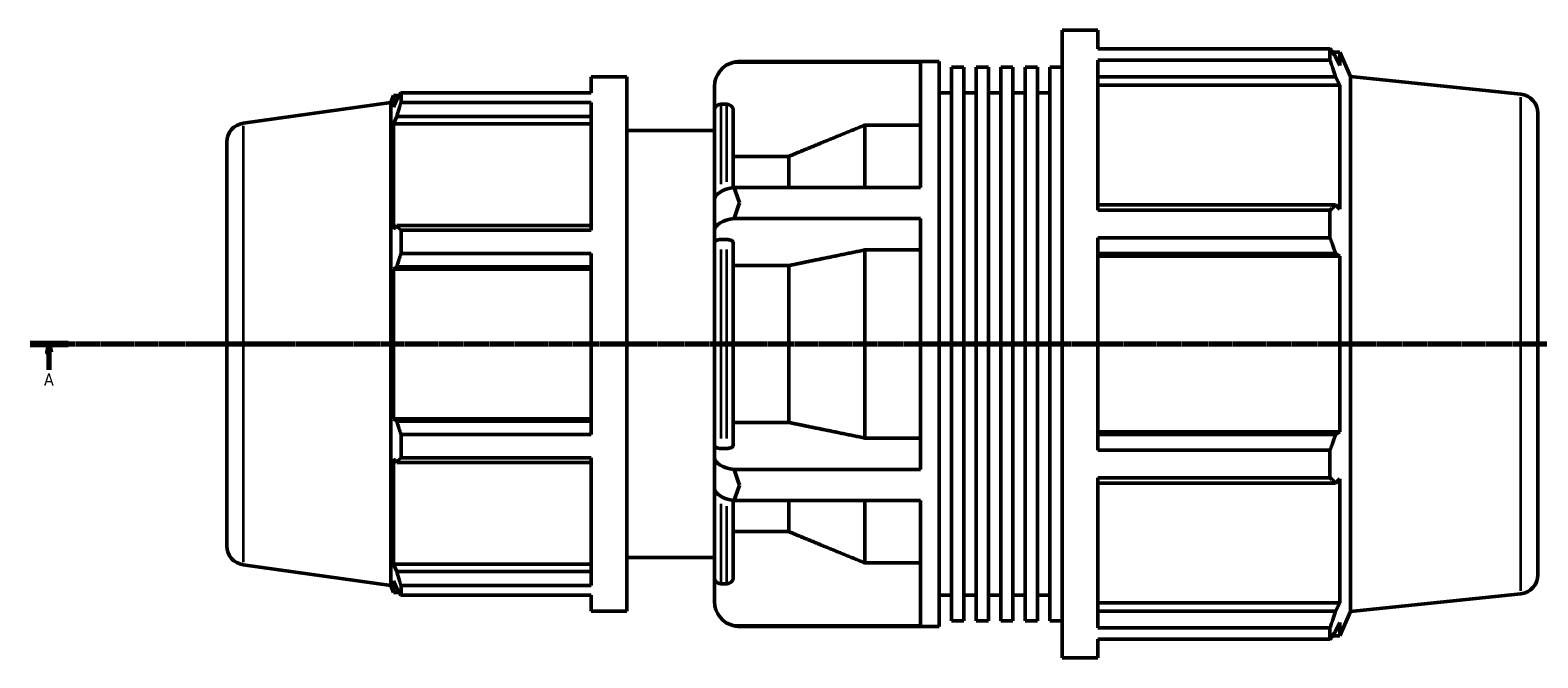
# Model space of a CAD drawing. Header units: millimetres. Extents: x -319 to 1171, y -71 to 872.
# Tile 5 of 9: x 247 to 682, y 212 to 393. Entities that reach past the tile are written whole.
import ezdxf

# ---------------------------------------------------------------- set-up
doc = ezdxf.new("R2010")
doc.units = ezdxf.units.MM
doc.linetypes.add('CHAIN', pattern=[0.7087, 0.4724, -0.0591, 0.1181, -0.0591])
for name, color, linetype, lineweight in [('Section Line (ISO)', 7, 'CHAIN', 70), ('Visible (ISO)', 7, 'Continuous', 50), ('Visible Narrow (ISO)', 7, 'Continuous', 35)]:
    doc.layers.add(name, color=color, linetype=linetype, lineweight=lineweight)
doc.styles.add('Label Text (ISO)', font='tahoma.ttf')

# ---------------------------------------------------------------- blocks, each defined once
blk = doc.blocks.new('2dTransSection0')
at = {"layer": 'Section Line (ISO)', "linetype": 'CHAIN'}
blk.add_line((247.33, 302.43), (738.73, 302.43), dxfattribs=at)
at = {"layer": 'Section Line (ISO)', "linetype": 'Continuous', "lineweight": 140}
blk.add_line((247.33, 302.43), (258.3, 302.43), dxfattribs=at)
at = {"layer": 'Section Line (ISO)', "linetype": 'Continuous'}
for p, q in [((252.81, 302.43), (252.31, 299.93)), ((252.81, 299.93), (252.81, 302.43)), ((253.31, 299.93), (252.81, 302.43)), ((252.31, 299.93), (253.31, 299.93)), ((252.81, 295.01), (252.81, 299.93))]:
    blk.add_line(p, q, dxfattribs=at)
at = {"layer": 'Section Line (ISO)', "linetype": 'Continuous', "flags": 128}
blk.add_lwpolyline([(253.31, 299.93), (252.81, 302.43), (252.31, 299.93), (253.31, 299.93)], dxfattribs=at)
at = {"layer": 'Section Line (ISO)'}
blk.add_solid([(253.31, 299.93), (252.81, 302.43), (252.31, 299.93), (253.31, 299.93)], dxfattribs=at)
at = {"layer": 'Section Line (ISO)', "insert": (251.33, 290.43), "char_height": 3.5, "attachment_point": 7, "style": 'Label Text (ISO)'}
blk.add_mtext('A', dxfattribs=at)

msp = doc.modelspace()

# ---------------------------------------------------------------- linework, layer by layer
at = {"layer": 'Visible (ISO)'}
for p, q in [((544.871, 211.927), (544.871, 392.927)), ((544.871, 392.927), (555.138, 392.927)), ((555.138, 387.581), (555.138, 392.927)), ((555.138, 387.581), (622.099, 387.581)), ((622.099, 384.309), (622.099, 387.581)), ((504.031, 383.715), (450.349, 383.715)), ((451.871, 383.877), (509.431, 383.877)), ((504.031, 347.517), (504.031, 383.715)), ((509.431, 220.977), (509.431, 383.877)), ((555.138, 340.972), (555.138, 384.309)), ((622.099, 384.309), (555.138, 384.309)), ((622.801, 386.592), (624.919, 386.592)), ((624.919, 382.697), (623.711, 385.286)), ((628.031, 379.603), (624.919, 386.592)), ((624.919, 382.697), (624.919, 386.592)), ((409.055, 379.427), (409.055, 374.879)), ((409.055, 379.427), (419.321, 379.427)), ((419.321, 379.427), (419.321, 225.427)), ((512.975, 222.606), (512.975, 382.248)), ((512.975, 382.248), (516.519, 382.248)), ((516.519, 222.606), (516.519, 382.248)), ((520.063, 222.606), (520.063, 382.248)), ((520.063, 382.248), (523.607, 382.248)), ((523.607, 222.606), (523.607, 382.248)), ((527.151, 222.606), (527.151, 382.248)), ((527.151, 382.248), (530.695, 382.248)), ((530.695, 222.606), (530.695, 382.248)), ((534.239, 222.606), (534.239, 382.248)), ((534.239, 382.248), (537.783, 382.248)), ((537.783, 222.606), (537.783, 382.248)), ((541.327, 222.606), (541.327, 382.248)), ((541.327, 382.248), (544.871, 382.248)), ((555.138, 379.491), (623.711, 379.491)), ((623.711, 379.491), (624.919, 377.083)), ((628.031, 225.252), (628.031, 379.603)), ((677.106, 374.445), (628.031, 379.603)), ((351.281, 372.068), (352.077, 374.037)), ((352.077, 374.037), (352.077, 370.723)), ((353.712, 374.037), (352.077, 374.037)), ((354.255, 374.879), (409.055, 374.879)), ((354.255, 372.094), (354.255, 374.879)), ((444.631, 376.637), (444.631, 369.732)), ((509.431, 374.827), (512.975, 374.827)), ((516.519, 374.827), (520.063, 374.827)), ((523.607, 374.827), (527.151, 374.827)), ((530.695, 374.827), (534.239, 374.827)), ((537.783, 374.827), (541.327, 374.827)), ((555.138, 377.083), (624.919, 377.083)), ((624.919, 341.29), (624.919, 377.083)), ((308.766, 366.093), (351.281, 372.068)), ((351.281, 232.787), (351.281, 372.068)), ((353.01, 372.926), (352.077, 370.723)), ((409.055, 372.094), (354.255, 372.094)), ((409.055, 372.094), (409.055, 335.222)), ((444.631, 343.978), (444.631, 369.732)), ((448.231, 371.537), (446.431, 371.537)), ((450.031, 369.732), (450.031, 347.479)), ((352.077, 365.946), (353.01, 367.995)), ((409.055, 365.946), (352.077, 365.946)), ((352.077, 365.946), (352.077, 335.493)), ((353.01, 367.995), (409.055, 367.995)), ((488.031, 347.517), (488.031, 365.569)), ((504.031, 365.569), (488.031, 365.569)), ((682.031, 368.975), (682.031, 235.88)), ((419.321, 364.027), (444.631, 364.027)), ((304.031, 244.208), (304.031, 360.646)), ((466.031, 356.534), (450.031, 356.534)), ((466.031, 347.517), (466.031, 356.534)), ((444.631, 343.978), (444.631, 335.087)), ((450.349, 347.517), (504.031, 347.517)), ((623.711, 342.544), (555.138, 342.544)), ((555.138, 340.972), (622.099, 340.972)), ((622.099, 333.071), (622.099, 340.972)), ((624.919, 341.29), (623.711, 342.544)), ((353.01, 336.56), (352.077, 335.493)), ((409.055, 336.56), (353.01, 336.56)), ((354.255, 335.222), (409.055, 335.222)), ((354.255, 328.5), (354.255, 335.222)), ((444.631, 335.087), (444.631, 331.634)), ((504.031, 338.626), (450.349, 338.626)), ((504.031, 266.229), (504.031, 338.626)), ((444.631, 273.221), (444.631, 331.634)), ((448.231, 332.537), (446.431, 332.537)), ((450.031, 331.634), (450.031, 273.221)), ((555.138, 271.784), (555.138, 333.071)), ((622.099, 333.071), (555.138, 333.071)), ((409.055, 328.5), (354.255, 328.5)), ((409.055, 328.5), (409.055, 276.355)), ((488.031, 275.302), (488.031, 329.553)), ((504.031, 329.553), (488.031, 329.553)), ((555.138, 328.553), (623.711, 328.553)), ((555.138, 327.736), (624.919, 327.736)), ((623.711, 328.553), (624.919, 327.736)), ((624.919, 277.118), (624.919, 327.736)), ((352.077, 323.961), (353.01, 324.656)), ((409.055, 323.961), (352.077, 323.961)), ((352.077, 323.961), (352.077, 280.894)), ((353.01, 324.656), (409.055, 324.656)), ((466.031, 325.035), (450.031, 325.035)), ((466.031, 279.819), (466.031, 325.035)), ((409.055, 280.894), (352.077, 280.894)), ((353.01, 280.199), (352.077, 280.894)), ((409.055, 280.199), (353.01, 280.199)), ((450.031, 279.819), (466.031, 279.819)), ((354.255, 276.355), (409.055, 276.355)), ((354.255, 269.633), (354.255, 276.355)), ((488.031, 275.302), (504.031, 275.302)), ((555.138, 277.118), (624.919, 277.118)), ((623.711, 276.302), (555.138, 276.302)), ((624.919, 277.118), (623.711, 276.302)), ((409.055, 269.633), (354.255, 269.633)), ((409.055, 269.633), (409.055, 232.76)), ((444.631, 273.221), (444.631, 269.768)), ((444.631, 269.768), (444.631, 260.877)), ((446.431, 272.318), (448.231, 272.318)), ((555.138, 271.784), (622.099, 271.784)), ((622.099, 263.883), (622.099, 271.784)), ((352.077, 269.362), (353.01, 268.295)), ((352.077, 269.362), (352.077, 238.909)), ((353.01, 268.295), (409.055, 268.295)), ((450.349, 266.229), (504.031, 266.229)), ((444.631, 235.123), (444.631, 260.877)), ((555.138, 220.546), (555.138, 263.883)), ((622.099, 263.883), (555.138, 263.883)), ((555.138, 262.311), (623.711, 262.311)), ((623.711, 262.311), (624.919, 263.564)), ((624.919, 227.772), (624.919, 263.564)), ((450.031, 257.376), (450.031, 235.123)), ((504.031, 257.338), (450.349, 257.338)), ((466.031, 248.32), (466.031, 257.338)), ((488.031, 239.286), (488.031, 257.338)), ((504.031, 221.139), (504.031, 257.338)), ((450.031, 248.32), (466.031, 248.32)), ((419.321, 240.827), (444.631, 240.827)), ((488.031, 239.286), (504.031, 239.286)), ((308.766, 238.762), (351.281, 232.787)), ((409.055, 238.909), (352.077, 238.909)), ((353.01, 236.86), (352.077, 238.909)), ((409.055, 236.86), (353.01, 236.86)), ((444.631, 235.123), (444.631, 228.217)), ((351.281, 232.787), (352.077, 230.817)), ((352.077, 234.132), (353.01, 231.929)), ((352.077, 234.132), (352.077, 230.817)), ((353.712, 230.817), (352.077, 230.817)), ((354.255, 232.76), (409.055, 232.76)), ((354.255, 229.976), (354.255, 232.76)), ((446.431, 233.318), (448.231, 233.318)), ((677.106, 230.41), (628.031, 225.252)), ((409.055, 229.976), (354.255, 229.976)), ((409.055, 229.976), (409.055, 225.427)), ((509.431, 230.027), (512.975, 230.027)), ((516.519, 230.027), (520.063, 230.027)), ((523.607, 230.027), (527.151, 230.027)), ((530.695, 230.027), (534.239, 230.027)), ((537.783, 230.027), (541.327, 230.027)), ((555.138, 227.772), (624.919, 227.772)), ((624.919, 227.772), (623.711, 225.364)), ((409.055, 225.427), (419.321, 225.427)), ((512.975, 222.606), (516.519, 222.606)), ((520.063, 222.606), (523.607, 222.606)), ((527.151, 222.606), (530.695, 222.606)), ((534.239, 222.606), (537.783, 222.606)), ((541.327, 222.606), (544.871, 222.606)), ((623.711, 225.364), (555.138, 225.364)), ((623.711, 219.568), (624.919, 222.158)), ((628.031, 225.252), (624.919, 218.262)), ((624.919, 218.262), (624.919, 222.158)), ((450.349, 221.139), (504.031, 221.139)), ((451.871, 220.977), (509.431, 220.977)), ((555.138, 220.546), (622.099, 220.546)), ((622.099, 217.273), (622.099, 220.546)), ((622.801, 218.262), (624.919, 218.262)), ((555.138, 211.927), (555.138, 217.273)), ((622.099, 217.273), (555.138, 217.273)), ((544.871, 211.927), (555.138, 211.927))]:
    msp.add_line(p, q, dxfattribs=at)
for centre, radius, start, end in [((451.871, 376.637), 7.24, 102.14048, 180), ((676.531, 368.975), 5.5, 0, 84), ((309.531, 360.646), 5.5, 98, 180), ((309.531, 244.208), 5.5, 180, 262), ((676.531, 235.88), 5.5, 276, 0), ((451.871, 228.217), 7.24, 180, 257.85952)]:
    msp.add_arc(centre, radius, start, end, dxfattribs=at)
for centre, start_param, end_param in [((451.871, 343.978), 4.9242804, 6.2831853), ((451.871, 335.087), 4.9242804, 6.2831853), ((451.871, 269.768), 0, 1.3589049), ((451.871, 260.877), 0, 1.3589049)]:
    msp.add_ellipse(centre, major_axis=(-7.24, 0), ratio=0.5, start_param=start_param, end_param=end_param, dxfattribs=at)
for points, weights in [([(622.099, 387.581), (622.937, 386.41), (623.711, 385.286)], [1, 1.00171188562, 1.00260757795]), ([(623.711, 379.491), (622.937, 381.851), (622.099, 384.309)], [1.00260757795, 1.00171188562, 1]), ([(353.01, 372.926), (353.608, 373.883), (354.255, 374.879)], [1.00126003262, 1.00103848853, 1]), ([(354.255, 372.094), (353.608, 370.003), (353.01, 367.995)], [1, 1.00103848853, 1.00126003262]), ([(488.031, 365.569), (476.184, 360.706), (466.031, 356.534)], [1, 1.00295912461, 1]), ([(622.099, 340.972), (622.937, 341.774), (623.711, 342.544)], [1, 1.00171188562, 1.00260757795]), ([(353.01, 336.56), (353.608, 335.905), (354.255, 335.222)], [1.00126003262, 1.00103848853, 1]), ([(623.711, 328.553), (622.937, 330.766), (622.099, 333.071)], [1.00260757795, 1.00171188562, 1]), ([(354.255, 328.5), (353.608, 326.539), (353.01, 324.656)], [1, 1.00103848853, 1.00126003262]), ([(488.031, 329.553), (476.184, 327.121), (466.031, 325.035)], [1, 1.00295912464, 1]), ([(353.01, 280.199), (353.608, 278.316), (354.255, 276.355)], [1.00126003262, 1.00103848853, 1]), ([(466.031, 279.819), (476.184, 277.734), (488.031, 275.302)], [1, 1.00295912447, 1]), ([(622.099, 271.784), (622.937, 274.089), (623.711, 276.302)], [1, 1.00171188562, 1.00260757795]), ([(354.255, 269.633), (353.608, 268.95), (353.01, 268.295)], [1, 1.00103848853, 1.00126003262]), ([(623.711, 262.311), (622.937, 263.081), (622.099, 263.883)], [1.00260757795, 1.00171188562, 1]), ([(466.031, 248.32), (476.184, 244.148), (488.031, 239.286)], [1, 1.00295912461, 1]), ([(353.01, 236.86), (353.608, 234.852), (354.255, 232.76)], [1.00126003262, 1.00103848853, 1]), ([(354.255, 229.976), (353.608, 230.972), (353.01, 231.929)], [1, 1.00103848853, 1.00126003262]), ([(622.099, 220.546), (622.937, 223.004), (623.711, 225.364)], [1, 1.00171188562, 1.00260757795]), ([(623.711, 219.568), (622.937, 218.444), (622.099, 217.273)], [1.00260757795, 1.00171188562, 1])]:
    msp.add_rational_spline(points, weights, degree=2, dxfattribs=at)
for points in [[(450.349, 383.715), (450.868, 383.827), (451.386, 383.877), (451.871, 383.877)], [(451.871, 343.152), (451.383, 344.571), (450.867, 346.043), (450.349, 347.517)], [(450.349, 338.626), (450.867, 340.211), (451.383, 341.734), (451.871, 343.152)], [(451.871, 261.702), (451.383, 263.121), (450.867, 264.643), (450.349, 266.229)], [(450.349, 257.338), (450.867, 258.812), (451.383, 260.284), (451.871, 261.702)], [(451.871, 220.977), (451.386, 220.977), (450.868, 221.028), (450.349, 221.139)]]:
    msp.add_open_spline(points, degree=3, dxfattribs=at)
for points, knots in [([(446.431, 371.537), (446.209, 371.537), (445.948, 371.485), (445.538, 371.315), (445.316, 371.166), (445.002, 370.851), (444.854, 370.629), (444.683, 370.217), (444.631, 369.955), (444.631, 369.732)], [0, 0, 0, 0, 0.06658381, 0.06658381, 0.13326134, 0.13326134, 0.20005558, 0.20005558, 0.26695191, 0.26695191, 0.26695191, 0.26695191]), ([(450.031, 369.732), (450.031, 369.955), (449.979, 370.217), (449.809, 370.629), (449.661, 370.851), (449.346, 371.166), (449.125, 371.315), (448.714, 371.485), (448.453, 371.537), (448.231, 371.537)], [-0.26695191, -0.26695191, -0.26695191, -0.26695191, -0.20005558, -0.20005558, -0.13326134, -0.13326134, -0.06658381, -0.06658381, 0, 0, 0, 0]), ([(446.431, 332.537), (446.209, 332.537), (445.948, 332.511), (445.538, 332.425), (445.316, 332.351), (445.002, 332.194), (444.854, 332.083), (444.683, 331.877), (444.631, 331.746), (444.631, 331.634)], [0, 0, 0, 0, 0.06658381, 0.06658381, 0.13326134, 0.13326134, 0.20005558, 0.20005558, 0.26695191, 0.26695191, 0.26695191, 0.26695191]), ([(450.031, 331.634), (450.031, 331.746), (449.979, 331.877), (449.809, 332.083), (449.661, 332.194), (449.346, 332.351), (449.125, 332.425), (448.714, 332.511), (448.453, 332.537), (448.231, 332.537)], [-0.26695191, -0.26695191, -0.26695191, -0.26695191, -0.20005558, -0.20005558, -0.13326134, -0.13326134, -0.06658381, -0.06658381, 0, 0, 0, 0]), ([(444.631, 273.221), (444.631, 273.109), (444.683, 272.978), (444.854, 272.772), (445.002, 272.661), (445.316, 272.503), (445.538, 272.429), (445.948, 272.344), (446.209, 272.318), (446.431, 272.318)], [-0.26695191, -0.26695191, -0.26695191, -0.26695191, -0.20005558, -0.20005558, -0.13326134, -0.13326134, -0.06658381, -0.06658381, 0, 0, 0, 0]), ([(448.231, 272.318), (448.453, 272.318), (448.714, 272.344), (449.125, 272.429), (449.346, 272.503), (449.661, 272.661), (449.809, 272.772), (449.979, 272.978), (450.031, 273.109), (450.031, 273.221)], [0, 0, 0, 0, 0.06658381, 0.06658381, 0.13326134, 0.13326134, 0.20005558, 0.20005558, 0.26695191, 0.26695191, 0.26695191, 0.26695191]), ([(444.631, 235.123), (444.631, 234.9), (444.683, 234.637), (444.854, 234.226), (445.002, 234.003), (445.316, 233.688), (445.538, 233.54), (445.948, 233.37), (446.209, 233.318), (446.431, 233.318)], [-0.26695191, -0.26695191, -0.26695191, -0.26695191, -0.20005558, -0.20005558, -0.13326134, -0.13326134, -0.06658381, -0.06658381, 0, 0, 0, 0]), ([(448.231, 233.318), (448.453, 233.318), (448.714, 233.37), (449.125, 233.54), (449.346, 233.688), (449.661, 234.003), (449.809, 234.226), (449.979, 234.637), (450.031, 234.9), (450.031, 235.123)], [0, 0, 0, 0, 0.06658381, 0.06658381, 0.13326134, 0.13326134, 0.20005558, 0.20005558, 0.26695191, 0.26695191, 0.26695191, 0.26695191])]:
    msp.add_open_spline(points, degree=3, knots=knots, dxfattribs=at)
at = {"layer": 'Visible Narrow (ISO)'}
for p, q in [((446.431, 371.273), (446.431, 348.5)), ((448.231, 349.18), (448.231, 371.278)), ((677.106, 231.296), (677.106, 373.558)), ((308.766, 365.309), (308.766, 239.546)), ((446.431, 329.702), (446.431, 275.153)), ((448.231, 275.153), (448.231, 329.702)), ((446.431, 256.355), (446.431, 233.582)), ((448.231, 233.577), (448.231, 255.675))]:
    msp.add_line(p, q, dxfattribs=at)

# ---------------------------------------------------------------- block references
at = {"layer": 'Section Line (ISO)'}
msp.add_blockref('2dTransSection0', (0, 0), dxfattribs=at)

doc.saveas('drawing.dxf')
